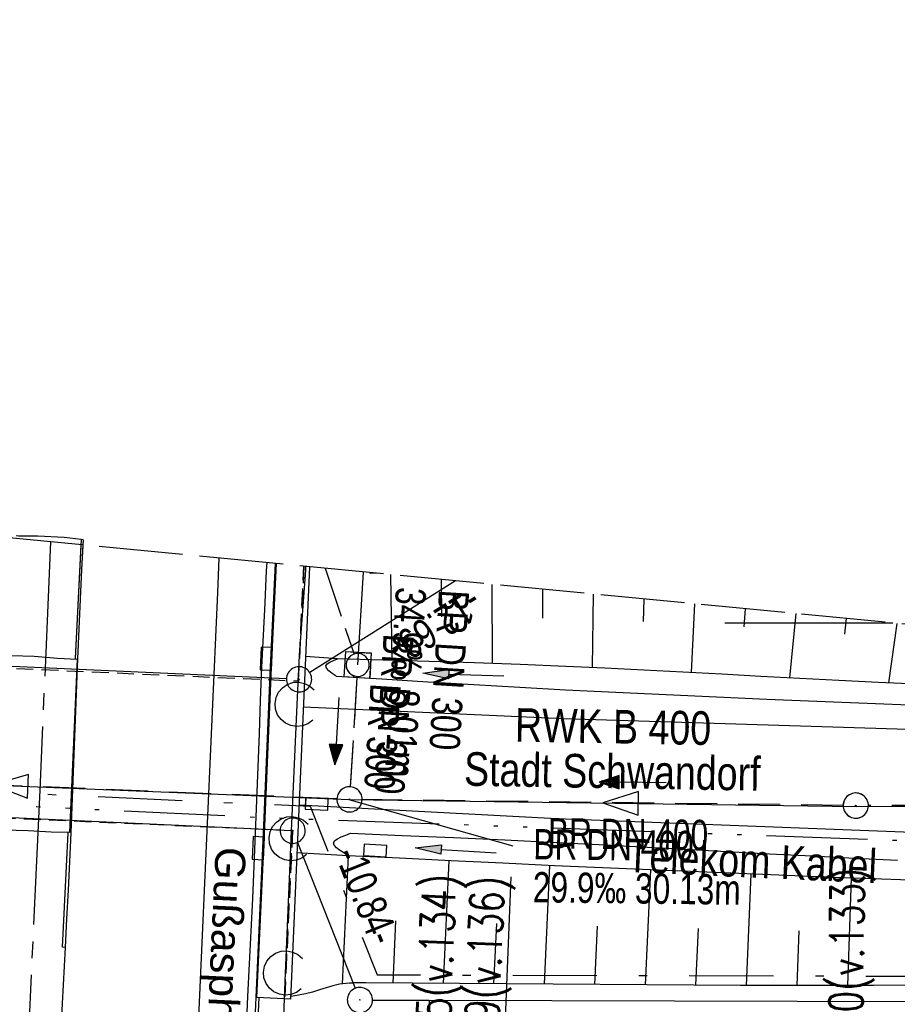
# Model space of a CAD drawing. Extents: x 510932 to 511602, y 463659 to 464636.
# Tile 78 of 81: x 511342 to 511394, y 464577 to 464636. Entities that reach past the tile are written whole.
import ezdxf
from ezdxf.enums import TextEntityAlignment as Align

# ---------------------------------------------------------------- set-up
doc = ezdxf.new("R2010")
doc.units = 0
doc.header["$LTSCALE"] = 10
doc.header["$MEASUREMENT"] = 0
for name, pattern in [('ACAD_ISO14W100', [25.5, 12, -3, 0.5, -3, 0.5, -3, 0.5, -3]), ('ACHSE', [5.5, 4, -0.5, 0.5, -0.5]), ('AUSGEZOGEN', [0]), ('LT00', [0]), ('LT08', [0.42, 0.2, -0.1, 0.02, -0.1]), ('LT12', [0.4, 0.3, -0.1]), ('LT14', [0.6, 0.5, -0.1]), ('LT17', [0.15, 0.1, -0.05]), ('STRICHLINIE2', [0.375, 0.25, -0.125])]:
    doc.linetypes.add(name, pattern=pattern)
doc.layers.get('0').update_dxf_attribs({"linetype": 'LT00'})
for name, color, linetype in [('--EK_FBR', 1, 'LT00'), ('--EK_Halt-Pfeil', 4, 'LT00'), ('--EK_Haltung', 7, 'STRICHLINIE2'), ('--EK_Haltung-Text', 140, 'LT00'), ('--EK_Schacht-Text', 5, 'LT00'), ('--EL_DFK_AB_L', 21, 'LT00'), ('--EL_DFK_AB_P', 7, 'LT00'), ('--EL_Halt-Pfeil', 4, 'LT00'), ('--EL_Haltung', 182, 'STRICHLINIE2'), ('--EL_Haltung-Text', 182, 'LT00'), ('-AX-093', 35, 'ACHSE'), ('ABSTAND', 8, 'LT00'), ('ABWASSERLTG', 24, 'LT00'), ('ABWASSERLTG_FLIEßPF', 26, 'Continuous'), ('ABWASSERLTG_TEXT', 26, 'Continuous'), ('DFK_AB_L', 21, 'LT00'), ('DFK_AB_P', 7, 'LT00'), ('DFK_KATASTER', 250, 'LT00'), ('DL', 182, 'LT12'), ('DL_PFEIL', 201, 'LT00'), ('DL_TEXT', 182, 'LT00'), ('GEMEINDEGRENZE', 3, 'LT08'), ('PFEIL', 140, 'AUSGEZOGEN'), ('RINNE_TEXT', 11, 'Continuous'), ('TELEKOM', 210, 'ACAD_ISO14W100'), ('TELEKOM_TEXT', 210, 'Continuous'), ('V103_AFBR_BAB', 250, 'LT00'), ('V103_BOESCH', 250, 'LT00'), ('V103_BOSCHUNG', 250, 'LT00'), ('V103_BR_KAPPE', 30, 'LT00'), ('V103_BR_WID', 30, 'LT17'), ('V103_GRABEN', 250, 'LT00'), ('V103_H_BORD', 8, 'LT00'), ('V103_KA_MULD', 182, 'LT00'), ('V103_KA_PRUF', 182, 'LT00'), ('V103_LAERM', 11, 'LT00'), ('V103_LD_MARK', 250, 'LT00'), ('V103_PARK_MS', 1, 'LT00'), ('V103_RINNE', 182, 'LT00'), ('V103_SINKK', 182, 'LT00'), ('V104_AFBR_BAB', 250, 'LT00'), ('V104_BOESCH', 250, 'LT00'), ('V104_BOSCHUNG', 250, 'LT00'), ('V104_BR_KAPPE', 30, 'LT00'), ('V104_BR_WID', 30, 'LT17'), ('V104_GRABEN', 250, 'LT00'), ('V104_H_BORD', 8, 'LT00'), ('V104_KA_MULD', 182, 'LT00'), ('V104_KA_PRUF', 182, 'LT00'), ('V104_LAERM', 11, 'LT00'), ('V104_LD_MARK', 250, 'LT00'), ('V104_RASTER', 250, 'LT00'), ('V104_RINNE', 182, 'LT00'), ('V104_SINKK', 182, 'LT00')]:
    doc.layers.add(name, color=color, linetype=linetype)
doc.layers.add('-BLATT_104-RAND', color=7, linetype='LT14', plot=False)
doc.styles.add('Arial', font='ARIAL.TTF')
doc.styles.add('Haltungsbeschriftung', font='ARIAL.TTF', dxfattribs={"width": 0.75})
doc.styles.add('schachtbeschriftung', font='romans.shx', dxfattribs={"width": 0.75, "height": 2})
doc.styles.get("Standard").update_dxf_attribs({"font": 'ARIAL.TTF'})
doc.styles.add('Versorgungsltg', font='ARIAL.TTF', dxfattribs={"width": 0.8, "height": 2})

# ---------------------------------------------------------------- blocks, each defined once
blk = doc.blocks.new('SYMB0003')
at = {"color": 0, "linetype": 'ByBlock'}
for p, q in [((-0.015712, 0), (0.010166, 0.012015)), ((0, -0.021257), (-0.015712, 0)), ((0.010166, 0.012015), (0, -0.021257))]:
    blk.add_line(p, q, dxfattribs=at)
for points in [[(-0.031395, 0.499013), (-0.093691, 0.491144), (-0.154509, 0.475528), (-0.21289, 0.452414), (-0.267913, 0.422164), (-0.318712, 0.385257), (-0.364484, 0.342274), (-0.404509, 0.293893), (-0.438154, 0.240877), (-0.464888, 0.184062), (-0.484292, 0.124345), (-0.496058, 0.062667), (-0.5, 0)], [(0.5, 0), (0.496057, 0.062667), (0.484292, 0.124345), (0.464888, 0.184062), (0.438153, 0.240877), (0.404509, 0.293893), (0.364484, 0.342274), (0.318712, 0.385257), (0.267913, 0.422164), (0.21289, 0.452414), (0.154509, 0.475528), (0.093691, 0.491144), (0.031395, 0.499013), (-0.031395, 0.499013)], [(-0.5, 0), (-0.496058, -0.062667), (-0.484292, -0.124345), (-0.464888, -0.184062), (-0.438154, -0.240877), (-0.404509, -0.293893), (-0.364485, -0.342274), (-0.318712, -0.385257), (-0.267914, -0.422164), (-0.21289, -0.452414), (-0.154509, -0.475529), (-0.093691, -0.491144), (-0.031395, -0.499014), (0.031395, -0.499014)], [(0.031395, -0.499014), (0.093691, -0.491144), (0.154509, -0.475529), (0.21289, -0.452414), (0.267914, -0.422164), (0.318712, -0.385257), (0.364485, -0.342274), (0.404509, -0.293893), (0.438154, -0.240877), (0.464889, -0.184062), (0.484292, -0.124345), (0.496058, -0.062667), (0.5, 0)]]:
    blk.add_lwpolyline(points, dxfattribs=at)
blk = doc.blocks.new('ABWASSER-FLIEßPF')
at = {"layer": 'ABWASSERLTG_FLIEßPF'}
for p, q in [((0, 0), (-2.109, 0.703)), ((-2.109, 0.703), (-2.109, -0.703)), ((-2.109, -0.703), (0, 0))]:
    blk.add_line(p, q, dxfattribs=at)
blk = doc.blocks.new('Pfreil3')
at = {"layer": 'PFEIL'}
blk.add_hatch(color=256, dxfattribs=at).paths.add_polyline_path([(-1.549, 0.273), (-1.549, -0.273), (0, 0)])
for p, q in [((-1.549, 0), (-4.831, 0)), ((-1.549, -0.273), (-1.549, 0.273)), ((-1.549, 0.273), (0, 0)), ((0, 0), (-1.549, -0.273))]:
    blk.add_line(p, q, dxfattribs=at)
blk = doc.blocks.new('SYMB0011')
at = {"color": 0, "linetype": 'ByBlock'}
for p, q in [((0.5, 0), (-0.5, 0)), ((0, 0.5), (0, -0.5))]:
    blk.add_line(p, q, dxfattribs=at)
blk = doc.blocks.new('SYMB7122')
at = {"color": 0, "linetype": 'ByBlock'}
for points in [[(-0.109975, -0.002365), (-0.106745, 0.026562), (-0.096041, 0.053629), (-0.078613, 0.076941), (-0.055681, 0.094866), (-0.028851, 0.106149), (0, 0.11)], [(0, 0.11), (0.028851, 0.106149), (0.055681, 0.094866), (0.078613, 0.076941), (0.096041, 0.053629), (0.106745, 0.026562), (0.109975, -0.002365)], [(-0.075234, -0.080249), (-0.093647, -0.057708), (-0.105504, -0.031126), (-0.109975, -0.002365)], [(0.109975, -0.002365), (0.105504, -0.031126), (0.093647, -0.057708), (0.075234, -0.080249)]]:
    blk.add_lwpolyline(points, dxfattribs=at)
blk = doc.blocks.new('SYMB1210')
at = {"color": 0, "linetype": 'ByBlock'}
blk.add_line((0.018815, -0.179014), (0.055623, -0.17119), dxfattribs=at)
for points in [[(-0.2, -0.2), (-0.2, 0.2), (0.2, 0.2), (0.2, -0.2), (-0.2, -0.2)], [(0.018815, 0.179014), (-0.018815, 0.179014), (-0.055623, 0.17119), (-0.09, 0.155885), (-0.120444, 0.133766), (-0.145623, 0.105801), (-0.164438, 0.073213), (-0.176067, 0.037424), (-0.18, 0)], [(0.18, 0), (0.176067, 0.037424), (0.164438, 0.073213), (0.145623, 0.105801), (0.120444, 0.133766), (0.09, 0.155885), (0.055623, 0.17119), (0.018815, 0.179014)], [(-0.18, 0), (-0.176067, -0.037424), (-0.164438, -0.073213), (-0.145623, -0.105801), (-0.120444, -0.133766), (-0.09, -0.155885), (-0.055623, -0.17119), (-0.018815, -0.179014), (0.018815, -0.179014)], [(0.055623, -0.17119), (0.09, -0.155885), (0.120444, -0.133766), (0.145623, -0.105801), (0.164438, -0.073213), (0.176067, -0.037424), (0.18, 0)]]:
    blk.add_lwpolyline(points, dxfattribs=at)
blk = doc.blocks.new('SYMB0652')
at = {"color": 0, "linetype": 'ByBlock'}
blk.add_lwpolyline([(-0.15, -0.075), (0.15, -0.075), (0.15, 0.075), (-0.15, 0.075), (-0.15, -0.075)], dxfattribs=at)
blk = doc.blocks.new('SYMB0070')
at = {"color": 0, "linetype": 'ByBlock'}
for p, q in [((-0.5, 0), (0.2, 0)), ((0.5, 0), (0.2, 0.1)), ((0.2, 0.1), (0.2, 0)), ((0.468, 0), (0.21, 0.086)), ((0.21, 0.086), (0.21, -0.086)), ((0.21, -0.086), (0.468, 0)), ((0.22, -0.072), (0.437, 0)), ((0.23, -0.058), (0.405, 0)), ((0.24, -0.045), (0.374, 0)), ((0.342, 0), (0.25, 0.031)), ((0.25, 0.031), (0.25, -0.031)), ((0.25, -0.031), (0.342, 0)), ((0.26, -0.017), (0.31, 0)), ((0.27, -0.003), (0.279, 0))]:
    blk.add_line(p, q, dxfattribs=at)
for points in [[(0.2, 0), (0.2, -0.1), (0.5, 0)], [(0.437, 0), (0.22, 0.072), (0.22, -0.072)], [(0.405, 0), (0.23, 0.058), (0.23, -0.058)], [(0.374, 0), (0.24, 0.045), (0.24, -0.045)], [(0.31, 0), (0.26, 0.017), (0.26, -0.017)], [(0.279, 0), (0.27, 0.003), (0.27, -0.003)]]:
    blk.add_lwpolyline(points, dxfattribs=at)

msp = doc.modelspace()

# ---------------------------------------------------------------- linework, layer by layer
at = {"layer": '--EK_FBR'}
for points in [[(511345.393, 464604.945), (511345.275, 464604.962), (511344.272, 464605.09), (511342.703, 464605.169), (511341.545, 464605.171), (511341.412, 464605.193)], [(511345.393, 464604.945), (511345.31, 464603.178), (511345.228, 464601.411), (511345.147, 464599.644), (511345.071, 464597.877), (511344.989, 464595.804), (511344.911, 464593.73), (511344.834, 464591.657), (511344.754, 464589.583), (511344.666, 464587.51), (511344.586, 464585.805), (511344.502, 464584.101), (511344.414, 464582.396), (511344.326, 464580.692), (511344.159, 464577.37), (511343.998, 464574.048)], [(511345.379, 464604.641), (511345.31, 464603.178), (511345.228, 464601.411), (511345.147, 464599.644), (511345.071, 464597.877), (511344.989, 464595.804), (511344.911, 464593.73), (511344.834, 464591.657), (511344.754, 464589.583), (511344.666, 464587.51), (511344.586, 464585.805), (511344.502, 464584.101), (511344.414, 464582.396), (511344.326, 464580.692), (511344.159, 464577.37), (511343.998, 464574.048)], [(511421.946, 464597.267), (511421.643, 464596.885), (511420.984, 464596.198), (511420.259, 464595.568), (511419.479, 464595.001), (511418.652, 464594.498), (511417.788, 464594.064), (511416.894, 464593.701), (511415.981, 464593.413), (511415.122, 464593.214), (511414.254, 464593.074), (511413.38, 464592.985), (511412.499, 464592.938), (511411.614, 464592.925), (511410.725, 464592.937), (511409.834, 464592.966), (511408.942, 464593.004), (511397.065, 464593.601), (511395.122, 464593.648), (511373.98, 464594.303), (511358.507, 464594.998)], [(511447.761, 464583.182), (511445.401, 464583.591), (511443.039, 464583.987), (511440.675, 464584.366), (511438.309, 464584.725), (511435.94, 464585.061), (511433.569, 464585.371), (511431.194, 464585.652), (511428.815, 464585.901), (511426.727, 464586.091), (511424.636, 464586.258), (511422.544, 464586.406), (511420.449, 464586.538), (511418.353, 464586.659), (511416.256, 464586.772), (511414.159, 464586.881), (511396.545, 464587.564), (511394.724, 464587.537), (511373.589, 464588.35), (511358.248, 464589.164)]]:
    msp.add_lwpolyline(points, dxfattribs=at)
at = {"layer": '--EK_Haltung'}
for p, q in [((511359.799, 464603.252), (511361.52, 464598.147)), ((511361.693, 464596.753), (511361.298, 464590.253)), ((511360.504, 464589.535), (511319.534, 464591.201)), ((511390.629, 464589.145), (511362.003, 464589.496)), ((511422.266, 464589.188), (511392.129, 464589.137))]:
    msp.add_line(p, q, dxfattribs=at)
at = {"layer": '--EK_Schacht-Text'}
msp.add_line((511361.221, 464589.504), (511370.977, 464586.749), dxfattribs=at)
at = {"layer": '--EK_Schacht-Text', "flags": 128}
msp.add_lwpolyline([(511361.738, 464597.502), (511362.089, 464603.032)], dxfattribs=at)
at = {"layer": '--EL_DFK_AB_L'}
for p, q in [((511367.565, 464602.504), (511358.885, 464597.049)), ((511357.501, 464596.683), (511328.739, 464597.966)), ((511357.121, 464587.674), (511328.339, 464588.986)), ((511358.147, 464586.943), (511361.593, 464578.267))]:
    msp.add_line(p, q, dxfattribs=at)
at = {"layer": '--EL_Haltung'}
for p, q in [((511359.799, 464603.252), (511361.52, 464598.147)), ((511361.693, 464596.753), (511361.298, 464590.253)), ((511360.504, 464589.535), (511319.534, 464591.201)), ((511390.629, 464589.145), (511362.003, 464589.496)), ((511422.266, 464589.188), (511392.129, 464589.137))]:
    msp.add_line(p, q, dxfattribs=at)
at = {"layer": '-AX-093', "ltscale": 0.2}
msp.add_lwpolyline([(511343.462, 464604.825), (511342.819, 464590.049), (511341.984, 464572.091), (511341.097, 464554.135), (511340.159, 464536.182), (511339.171, 464518.231), (511338.137, 464500.283), (511337.057, 464482.338), (511335.933, 464464.395), (511334.767, 464446.455), (511334.74, 464446.057), (511333.03, 464420.829), (511331.24, 464395.607), (511329.371, 464370.391), (511327.422, 464345.181), (511325.393, 464319.977), (511323.284, 464294.779)], dxfattribs=at)
at = {"layer": '-BLATT_104-RAND'}
msp.add_lwpolyline([(511020.85, 464635.894), (510932.18, 463715.154), (511513.49, 463659.172), (511602.161, 464579.912), (511020.85, 464635.894)], dxfattribs=at)
at = {"layer": 'ABWASSERLTG'}
msp.add_lwpolyline([(511122.459, 464495.266), (511184.549, 464536.203), (511213.131, 464554.116), (511242.238, 464572.608), (511281.604, 464584.406), (511284.616, 464595.971), (511318.785, 464591.232), (511361.253, 464589.505), (511391.403, 464589.083), (511423.016, 464589.189)], dxfattribs=at)
at = {"layer": 'DFK_AB_L'}
for p, q in [((511367.565, 464602.504), (511358.885, 464597.049)), ((511357.501, 464596.683), (511328.739, 464597.966)), ((511357.121, 464587.674), (511328.339, 464588.986)), ((511358.147, 464586.943), (511361.593, 464578.267))]:
    msp.add_line(p, q, dxfattribs=at)
at = {"layer": 'DFK_KATASTER'}
for p, q in [((511362.62, 464577.568), (511365.99, 464577.56)), ((511365.99, 464577.56), (511366.305, 464568.31)), ((511365.99, 464577.56), (511450.34, 464577.351))]:
    msp.add_line(p, q, dxfattribs=at)
at = {"layer": 'DL'}
for p, q in [((511359.799, 464603.252), (511361.52, 464598.147)), ((511361.693, 464596.753), (511361.298, 464590.253))]:
    msp.add_line(p, q, dxfattribs=at)
at = {"layer": 'GEMEINDEGRENZE', "ltscale": 2.5, "flags": 128}
msp.add_lwpolyline([(510955.418, 463956.46), (510984.643, 463964.401), (511022.61, 463976.051), (511115.765, 464006.067), (511125.119, 464006.189), (511127.972, 464006.232), (511141.821, 464068.669), (511147.251, 464110.787), (511145.826, 464126.184), (511140.364, 464140.309), (511125.905, 464157.166), (511130.198, 464162.429), (511147.669, 464187.979), (511163.304, 464175.908), (511220.322, 464139.483), (511221.496, 464133.768), (511224.292, 464132.831), (511228.083, 464132.209), (511231.987, 464131.836), (511235.827, 464131.654), (511239.611, 464132.102), (511243.389, 464132.873), (511247.049, 464134.051), (511250.592, 464135.658), (511254.009, 464137.449), (511257.11, 464139.688), (511260.042, 464142.214), (511262.731, 464144.97), (511265.043, 464148.031), (511267.093, 464151.319), (511268.83, 464154.726), (511269.658, 464157.276), (511264.514, 464158.57), (511276.943, 464224.277), (511277.673, 464232.3), (511293.146, 464312.658), (511294.667, 464320.83), (511298.569, 464352.138), (511300.855, 464378.237), (511302.403, 464397.081), (511302.932, 464407.141), (511302.953, 464407.635), (511306.996, 464455.436), (511309.133, 464480.689), (511312.442, 464550.532), (511314.022, 464582.963), (511327.222, 464590.538), (511358.906, 464589.094), (511362.89, 464579.068), (511451.194, 464578.849), (511502.173, 464571.933), (511508.943, 464570.82), (511599.854, 464555.961)], dxfattribs=at)
at = {"layer": 'TELEKOM', "ltscale": 0.05, "flags": 128}
msp.add_lwpolyline([(511303.218, 464608.701), (511302.897, 464590.124), (511308.9, 464588.688), (511318.766, 464589.212), (511328.891, 464589.733), (511355.753, 464588.447), (511405.223, 464586.669), (511406.002, 464594.852), (511409.373, 464595.617), (511413.383, 464597.042), (511414.821, 464597.953)], dxfattribs=at)
at = {"layer": 'V103_AFBR_BAB', "color": 2}
msp.add_lwpolyline([(511345.393, 464604.945), (511345.31, 464603.178), (511345.228, 464601.411), (511345.147, 464599.644), (511345.071, 464597.877), (511344.989, 464595.804), (511344.911, 464593.73), (511344.834, 464591.657), (511344.754, 464589.583), (511344.666, 464587.51), (511344.586, 464585.805), (511344.502, 464584.101), (511344.414, 464582.396), (511344.326, 464580.692), (511344.159, 464577.37), (511343.998, 464574.048)], dxfattribs=at)
at = {"layer": 'V103_AFBR_BAB'}
for points in [[(511421.946, 464597.267), (511421.643, 464596.885), (511420.984, 464596.198), (511420.259, 464595.568), (511419.479, 464595.001), (511418.652, 464594.498), (511417.788, 464594.064), (511416.894, 464593.701), (511415.981, 464593.413), (511415.122, 464593.214), (511414.254, 464593.074), (511413.38, 464592.985), (511412.499, 464592.938), (511411.614, 464592.925), (511410.725, 464592.937), (511409.834, 464592.966), (511408.942, 464593.004), (511397.065, 464593.601), (511395.122, 464593.648), (511373.98, 464594.303), (511358.507, 464594.998)], [(511447.761, 464583.182), (511445.401, 464583.591), (511443.039, 464583.987), (511440.675, 464584.366), (511438.309, 464584.725), (511435.94, 464585.061), (511433.569, 464585.371), (511431.194, 464585.652), (511428.815, 464585.901), (511426.727, 464586.091), (511424.636, 464586.258), (511422.544, 464586.406), (511420.449, 464586.538), (511418.353, 464586.659), (511416.256, 464586.772), (511414.159, 464586.881), (511396.545, 464587.564), (511394.724, 464587.537), (511373.589, 464588.35), (511358.248, 464589.164)]]:
    msp.add_lwpolyline(points, dxfattribs=at)
at = {"layer": 'V103_BOESCH'}
for p, q in [((511360.546, 464597.869), (511358.64, 464598)), ((511361.164, 464586.151), (511358.122, 464586.316))]:
    msp.add_line(p, q, dxfattribs=at)
msp.add_lwpolyline([(511395.062, 464578.454), (511392.427, 464578.439), (511389.791, 464578.43), (511387.156, 464578.428), (511384.52, 464578.438), (511362.224, 464578.581), (511361.83, 464578.584), (511361.436, 464578.581), (511361.043, 464578.559), (511360.655, 464578.508), (511360.252, 464578.415), (511359.853, 464578.295), (511359.457, 464578.164), (511359.058, 464578.041), (511358.636, 464577.935), (511358.21, 464577.848), (511357.782, 464577.77)], dxfattribs=at)
at = {"layer": 'V103_BOSCHUNG'}
for p, q in [((511363.683, 464602.878), (511363.775, 464597.778)), ((511366.698, 464602.588), (511366.729, 464600.36)), ((511369.717, 464602.297), (511369.748, 464597.59)), ((511372.738, 464602.006), (511372.73, 464600.281)), ((511375.754, 464601.716), (511375.683, 464597.35)), ((511378.769, 464601.425), (511378.728, 464600.093)), ((511381.783, 464601.135), (511381.58, 464597.051)), ((511384.796, 464600.845), (511384.719, 464599.777)), ((511387.804, 464600.555), (511387.442, 464596.733)), ((511390.811, 464600.266), (511390.701, 464599.335)), ((511393.819, 464599.976), (511393.316, 464596.44)), ((511361.174, 464586.151), (511360.819, 464578.534)), ((511367.167, 464585.857), (511366.826, 464578.552)), ((511373.16, 464585.572), (511372.831, 464578.513)), ((511379.154, 464585.304), (511378.836, 464578.475)), ((511385.126, 464585.057), (511384.863, 464578.436)), ((511391.111, 464584.829), (511390.878, 464578.433)), ((511363.997, 464582.287), (511363.824, 464578.571)), ((511369.996, 464582.123), (511369.829, 464578.532)), ((511375.995, 464581.965), (511375.833, 464578.494)), ((511381.995, 464581.817), (511381.849, 464578.455)), ((511387.994, 464581.684), (511387.876, 464578.427))]:
    msp.add_line(p, q, dxfattribs=at)
at = {"layer": 'V103_BR_KAPPE'}
for points in [[(511358.877, 464603.341), (511357.737, 464577.617), (511355.737, 464577.715), (511356.193, 464587.437), (511356.602, 464597.348), (511356.901, 464603.531)], [(511341.116, 464598.066), (511342.483, 464598.016), (511343.877, 464597.909), (511345.038, 464597.857), (511344.598, 464587.543), (511343.49, 464587.548), (511342.135, 464587.628), (511340.693, 464587.67), (511341.116, 464598.066)]]:
    msp.add_lwpolyline(points, dxfattribs=at)
at = {"layer": 'V103_BR_WID'}
for points in [[(511328.3, 464606.286), (511327.944, 464597.892), (511358.206, 464596.55), (511358.536, 464603.374)], [(511357.399, 464577.817), (511357.86, 464587.637), (511327.557, 464588.953), (511327.131, 464579.132)]]:
    msp.add_lwpolyline(points, dxfattribs=at)
at = {"layer": 'V103_GRABEN'}
for points in [[(511360.451, 464596.843), (511360.22, 464597.004), (511360.02, 464597.162), (511359.885, 464597.312), (511359.847, 464597.45), (511359.92, 464597.567), (511360.08, 464597.674), (511360.298, 464597.773), (511360.546, 464597.869)], [(511395.027, 464596.366), (511392.702, 464596.468), (511390.378, 464596.581), (511388.054, 464596.701), (511385.731, 464596.825), (511383.408, 464596.952), (511381.086, 464597.078), (511378.763, 464597.199), (511376.44, 464597.315), (511374.116, 464597.421), (511371.403, 464597.53), (511368.69, 464597.626), (511365.975, 464597.713), (511363.261, 464597.792), (511360.546, 464597.869)], [(511360.451, 464596.843), (511363.183, 464596.671), (511365.914, 464596.502), (511368.645, 464596.337), (511371.377, 464596.179), (511374.109, 464596.029), (511377.1, 464595.877), (511380.092, 464595.736), (511383.084, 464595.603), (511386.077, 464595.475), (511389.07, 464595.351), (511392.062, 464595.228), (511395.055, 464595.103)], [(511361.164, 464586.151), (511360.904, 464586.315), (511360.665, 464586.476), (511360.472, 464586.632), (511360.345, 464586.781), (511360.307, 464586.92), (511360.374, 464587.049), (511360.531, 464587.167), (511360.755, 464587.278), (511361.024, 464587.384), (511361.316, 464587.487)], [(511361.316, 464587.487), (511364.377, 464587.36), (511367.438, 464587.229), (511370.499, 464587.093), (511373.56, 464586.947), (511376.098, 464586.819), (511378.635, 464586.684), (511381.173, 464586.546), (511383.71, 464586.407), (511386.248, 464586.27), (511388.785, 464586.137), (511391.323, 464586.01), (511393.861, 464585.892)], [(511396.337, 464584.649), (511390.612, 464584.847), (511384.887, 464585.066), (511379.163, 464585.304), (511373.44, 464585.559), (511370.37, 464585.703), (511367.301, 464585.851), (511364.233, 464586), (511361.164, 464586.151)]]:
    msp.add_lwpolyline(points, dxfattribs=at)
at = {"layer": 'V103_H_BORD'}
msp.add_line((511345.275, 464604.962), (511344.925, 464597.896), dxfattribs=at)
for points in [[(511344.326, 464580.692), (511344.165, 464580.719), (511344.505, 464587.522)], [(511355.418, 464570.783), (511355.551, 464570.816), (511355.873, 464577.723)]]:
    msp.add_lwpolyline(points, dxfattribs=at)
at = {"layer": 'V103_LAERM'}
for p, q in [((511358.646, 464603.143), (511358.662, 464603.362)), ((511357.78, 464587.168), (511358.14, 464595.159))]:
    msp.add_line(p, q, dxfattribs=at)
for points in [[(511358.14, 464595.159), (511358.271, 464598.069), (511358.646, 464603.143)], [(511357.448, 464579.174), (511357.735, 464586.18), (511357.78, 464587.168)], [(511357.657, 464571.196), (511357.281, 464575.091), (511357.448, 464579.174)]]:
    msp.add_lwpolyline(points, dxfattribs=at)
at = {"layer": 'V103_LD_MARK'}
msp.add_lwpolyline([(511350.258, 464533.96), (511350.623, 464541.499), (511350.986, 464549.038), (511351.348, 464556.578), (511351.706, 464564.117), (511352.06, 464571.656), (511352.408, 464579.196), (511352.75, 464586.736), (511353.085, 464594.276), (511353.411, 464601.817), (511353.496, 464603.859)], dxfattribs=at)
at = {"layer": 'V103_PARK_MS'}
msp.add_lwpolyline([(511345.393, 464604.945), (511345.275, 464604.962), (511344.272, 464605.09), (511342.703, 464605.169), (511341.545, 464605.171), (511341.412, 464605.193)], dxfattribs=at)
at = {"layer": 'V103_RINNE'}
msp.add_line((511355.418, 464570.783), (511355.693, 464577.725), dxfattribs=at)
at = {"layer": 'V103_RINNE', "flags": 128}
for points in [[(511356.325, 464603.587), (511356.301, 464603.116), (511356.204, 464601.2), (511356.109, 464599.284), (511356.022, 464597.368), (511355.941, 464595.392), (511355.867, 464593.416), (511355.795, 464591.44), (511355.722, 464589.464), (511355.644, 464587.488), (511355.56, 464585.546), (511355.469, 464583.603), (511355.376, 464581.661), (511355.282, 464579.719), (511355.191, 464577.777), (511355.088, 464575.455), (511354.991, 464573.132), (511354.896, 464570.809), (511355.418, 464570.783)], [(511355.693, 464577.725), (511356.138, 464587.479), (511356.547, 464597.39), (511356.844, 464603.537)]]:
    msp.add_lwpolyline(points, dxfattribs=at)
at = {"layer": 'V104_AFBR_BAB'}
for points in [[(511345.379, 464604.641), (511345.31, 464603.178), (511345.228, 464601.411), (511345.147, 464599.644), (511345.071, 464597.877), (511344.989, 464595.804), (511344.911, 464593.73), (511344.834, 464591.657), (511344.754, 464589.583), (511344.666, 464587.51), (511344.586, 464585.805), (511344.502, 464584.101), (511344.414, 464582.396), (511344.326, 464580.692), (511344.159, 464577.37), (511343.998, 464574.048)], [(511421.946, 464597.267), (511421.643, 464596.885), (511420.984, 464596.198), (511420.259, 464595.568), (511419.479, 464595.001), (511418.652, 464594.498), (511417.788, 464594.064), (511416.894, 464593.701), (511415.981, 464593.413), (511415.122, 464593.214), (511414.254, 464593.074), (511413.38, 464592.985), (511412.499, 464592.938), (511411.614, 464592.925), (511410.725, 464592.937), (511409.834, 464592.966), (511408.942, 464593.004), (511397.065, 464593.601), (511395.122, 464593.648), (511373.98, 464594.303), (511358.507, 464594.998)], [(511447.761, 464583.182), (511445.401, 464583.591), (511443.039, 464583.987), (511440.675, 464584.366), (511438.309, 464584.725), (511435.94, 464585.061), (511433.568, 464585.371), (511431.194, 464585.652), (511428.815, 464585.901), (511426.727, 464586.091), (511424.636, 464586.258), (511422.544, 464586.406), (511420.449, 464586.538), (511418.353, 464586.659), (511416.256, 464586.772), (511414.159, 464586.881), (511396.545, 464587.564), (511394.724, 464587.537), (511373.589, 464588.35), (511358.248, 464589.164)]]:
    msp.add_lwpolyline(points, dxfattribs=at)
at = {"layer": 'V104_BOESCH'}
for p, q in [((511362.485, 464602.951), (511362.509, 464602.991)), ((511362.849, 464602.958), (511362.485, 464602.951)), ((511360.546, 464597.869), (511358.64, 464598)), ((511361.164, 464586.151), (511358.122, 464586.316))]:
    msp.add_line(p, q, dxfattribs=at)
msp.add_lwpolyline([(511395.062, 464578.454), (511392.427, 464578.439), (511389.791, 464578.43), (511387.156, 464578.428), (511384.52, 464578.438), (511362.224, 464578.581), (511361.83, 464578.584), (511361.436, 464578.58), (511361.043, 464578.559), (511360.655, 464578.508), (511360.252, 464578.415), (511359.853, 464578.294), (511359.457, 464578.164), (511359.058, 464578.041), (511358.636, 464577.935), (511358.21, 464577.848), (511357.782, 464577.77)], dxfattribs=at)
at = {"layer": 'V104_BOSCHUNG'}
for p, q in [((511363.683, 464602.878), (511363.775, 464597.778)), ((511366.698, 464602.588), (511366.729, 464600.36)), ((511369.717, 464602.297), (511369.748, 464597.59)), ((511372.738, 464602.006), (511372.73, 464600.281)), ((511375.754, 464601.716), (511375.683, 464597.35)), ((511378.769, 464601.425), (511378.728, 464600.093)), ((511381.783, 464601.135), (511381.58, 464597.051)), ((511384.796, 464600.845), (511384.719, 464599.777)), ((511387.804, 464600.555), (511387.442, 464596.733)), ((511390.811, 464600.266), (511390.701, 464599.335)), ((511393.819, 464599.976), (511393.316, 464596.44)), ((511361.174, 464586.151), (511360.819, 464578.534)), ((511367.167, 464585.857), (511366.826, 464578.552)), ((511373.16, 464585.572), (511372.831, 464578.513)), ((511379.154, 464585.304), (511378.836, 464578.474)), ((511385.126, 464585.057), (511384.863, 464578.436)), ((511391.111, 464584.829), (511390.878, 464578.433)), ((511363.997, 464582.287), (511363.824, 464578.571)), ((511369.996, 464582.123), (511369.828, 464578.532)), ((511375.995, 464581.965), (511375.833, 464578.494)), ((511381.995, 464581.817), (511381.849, 464578.455)), ((511387.994, 464581.684), (511387.876, 464578.427))]:
    msp.add_line(p, q, dxfattribs=at)
at = {"layer": 'V104_BR_KAPPE'}
for points in [[(511355.737, 464577.715), (511356.193, 464587.437), (511356.602, 464597.348), (511356.901, 464603.531)], [(511358.877, 464603.341), (511357.737, 464577.617), (511355.737, 464577.715)], [(511341.116, 464598.066), (511342.483, 464598.016), (511343.877, 464597.909), (511345.038, 464597.857), (511344.598, 464587.543), (511343.49, 464587.548), (511342.135, 464587.628), (511340.693, 464587.67), (511341.116, 464598.066)]]:
    msp.add_lwpolyline(points, dxfattribs=at)
at = {"layer": 'V104_BR_WID'}
for p, q in [((511358.536, 464603.374), (511358.205, 464596.55)), ((511327.944, 464597.892), (511358.205, 464596.55)), ((511357.86, 464587.637), (511327.557, 464588.953)), ((511357.86, 464587.637), (511357.399, 464577.817))]:
    msp.add_line(p, q, dxfattribs=at)
at = {"layer": 'V104_GRABEN'}
for points in [[(511360.451, 464596.842), (511360.22, 464597.004), (511360.02, 464597.162), (511359.885, 464597.312), (511359.847, 464597.45), (511359.92, 464597.567), (511360.08, 464597.674), (511360.298, 464597.773), (511360.546, 464597.869)], [(511395.027, 464596.366), (511392.702, 464596.468), (511390.378, 464596.581), (511388.054, 464596.701), (511385.731, 464596.825), (511383.408, 464596.952), (511381.086, 464597.077), (511378.763, 464597.199), (511376.44, 464597.315), (511374.116, 464597.421), (511371.403, 464597.53), (511368.69, 464597.626), (511365.975, 464597.713), (511363.261, 464597.792), (511360.546, 464597.869)], [(511360.451, 464596.842), (511363.183, 464596.671), (511365.914, 464596.502), (511368.645, 464596.337), (511371.377, 464596.179), (511374.109, 464596.029), (511377.1, 464595.877), (511380.092, 464595.736), (511383.084, 464595.602), (511386.077, 464595.475), (511389.07, 464595.351), (511392.062, 464595.228), (511395.055, 464595.103)], [(511361.164, 464586.151), (511360.904, 464586.315), (511360.665, 464586.476), (511360.472, 464586.632), (511360.345, 464586.781), (511360.307, 464586.92), (511360.374, 464587.049), (511360.531, 464587.167), (511360.755, 464587.278), (511361.024, 464587.384), (511361.315, 464587.487)], [(511361.315, 464587.487), (511364.377, 464587.36), (511367.438, 464587.229), (511370.499, 464587.093), (511373.56, 464586.947), (511376.098, 464586.819), (511378.635, 464586.684), (511381.173, 464586.546), (511383.71, 464586.407), (511386.248, 464586.27), (511388.785, 464586.137), (511391.323, 464586.01), (511393.861, 464585.892)], [(511396.337, 464584.649), (511390.612, 464584.847), (511384.887, 464585.066), (511379.163, 464585.304), (511373.44, 464585.559), (511370.37, 464585.703), (511367.301, 464585.851), (511364.233, 464586), (511361.164, 464586.151)]]:
    msp.add_lwpolyline(points, dxfattribs=at)
at = {"layer": 'V104_H_BORD'}
msp.add_line((511345.259, 464604.652), (511344.925, 464597.896), dxfattribs=at)
for points in [[(511344.326, 464580.692), (511344.165, 464580.719), (511344.505, 464587.522)], [(511355.418, 464570.783), (511355.551, 464570.816), (511355.873, 464577.723)]]:
    msp.add_lwpolyline(points, dxfattribs=at)
at = {"layer": 'V104_LAERM'}
for p, q in [((511358.646, 464603.143), (511358.662, 464603.362)), ((511357.78, 464587.168), (511358.14, 464595.159))]:
    msp.add_line(p, q, dxfattribs=at)
for points in [[(511358.14, 464595.159), (511358.271, 464598.069), (511358.646, 464603.143)], [(511357.448, 464579.174), (511357.735, 464586.18), (511357.78, 464587.168)], [(511357.657, 464571.196), (511357.281, 464575.091), (511357.448, 464579.174)]]:
    msp.add_lwpolyline(points, dxfattribs=at)
at = {"layer": 'V104_LD_MARK'}
msp.add_lwpolyline([(511350.258, 464533.96), (511350.623, 464541.499), (511350.986, 464549.038), (511351.347, 464556.578), (511351.706, 464564.117), (511352.06, 464571.656), (511352.408, 464579.196), (511352.75, 464586.736), (511353.085, 464594.276), (511353.411, 464601.817), (511353.496, 464603.859)], dxfattribs=at)
at = {"layer": 'V104_RASTER'}
msp.add_line((511393.578, 464599.999), (511383.579, 464599.999), dxfattribs=at)
at = {"layer": 'V104_RINNE'}
msp.add_line((511355.418, 464570.783), (511355.693, 464577.725), dxfattribs=at)
at = {"layer": 'V104_RINNE', "flags": 128}
for points in [[(511356.325, 464603.587), (511356.301, 464603.116), (511356.204, 464601.2), (511356.109, 464599.284), (511356.022, 464597.368), (511355.941, 464595.392), (511355.867, 464593.416), (511355.795, 464591.44), (511355.722, 464589.464), (511355.644, 464587.488), (511355.56, 464585.546), (511355.469, 464583.603), (511355.376, 464581.661), (511355.282, 464579.719), (511355.191, 464577.777), (511355.088, 464575.455), (511354.991, 464573.132), (511354.896, 464570.809), (511355.418, 464570.783)], [(511355.693, 464577.725), (511356.149, 464587.447), (511356.558, 464597.358), (511356.857, 464603.541)]]:
    msp.add_lwpolyline(points, dxfattribs=at)

# ---------------------------------------------------------------- block references
at = {"layer": '--EK_Halt-Pfeil', "yscale": 4, "zscale": 4}
for p, xscale, rotation in [((511360.497, 464593.564), 3.999999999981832, 266.5305000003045), ((511378.101, 464590.513), 3.999999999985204, 179.2963999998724)]:
    msp.add_blockref('SYMB0070', p, dxfattribs=dict(at, xscale=xscale, rotation=rotation))
at = {"layer": '--EL_DFK_AB_P', "xscale": 1.500000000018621, "yscale": 1.5, "zscale": 1.5, "rotation": 264.7377099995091}
for p in [(511358.25, 464596.65), (511357.87, 464587.639), (511361.87, 464577.57)]:
    msp.add_blockref('SYMB0003', p, dxfattribs=at)
at = {"layer": '--EL_Halt-Pfeil', "yscale": 4, "zscale": 4}
for p, xscale, rotation in [((511360.497, 464593.564), 3.999999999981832, 266.5305000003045), ((511378.101, 464590.513), 3.999999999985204, 179.2963999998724)]:
    msp.add_blockref('SYMB0070', p, dxfattribs=dict(at, xscale=xscale, rotation=rotation))
at = {"layer": 'ABWASSERLTG_FLIEßPF'}
for p, rotation in [((511340.019, 464590.368), 177.6710994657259), ((511376.328, 464589.294), 179.1983002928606)]:
    msp.add_blockref('ABWASSER-FLIEßPF', p, dxfattribs=dict(at, rotation=rotation))
at = {"layer": 'DFK_AB_P', "xscale": 1.500000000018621, "yscale": 1.5, "zscale": 1.5, "rotation": 264.7377099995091}
for p in [(511358.25, 464596.65), (511357.87, 464587.639), (511361.87, 464577.57)]:
    msp.add_blockref('SYMB0003', p, dxfattribs=at)
at = {"layer": 'DL_PFEIL', "xscale": 3.999999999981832, "yscale": 4, "zscale": 4, "rotation": 266.5305000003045}
msp.add_blockref('SYMB0070', (511360.497, 464593.564), dxfattribs=at)
at = {"layer": 'PFEIL'}
for p, rotation in [((511365.605, 464597.006), 178.1268907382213), ((511365.16, 464586.613), 176.6403697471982)]:
    msp.add_blockref('Pfreil3', p, dxfattribs=dict(at, rotation=rotation))
at = {"layer": 'V103_BR_WID', "xscale": 0.1000000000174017, "yscale": 0.09999999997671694, "zscale": 0.1, "rotation": 272.2661999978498}
for p in [(511358.205, 464596.55), (511357.86, 464587.637), (511357.399, 464577.817)]:
    msp.add_blockref('SYMB0011', p, dxfattribs=at)
at = {"layer": 'V103_KA_MULD', "xscale": 3.799999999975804, "yscale": 3.799999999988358, "zscale": 3.8, "rotation": 356.4559318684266}
msp.add_blockref('SYMB1210', (511361.738, 464597.502), dxfattribs=at)
at = {"layer": 'V103_KA_PRUF', "xscale": 1.499999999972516, "yscale": 1.5, "zscale": 1.5, "rotation": 272.266200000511}
for p in [(511361.253, 464589.505), (511391.379, 464589.136)]:
    msp.add_blockref('SYMB0003', p, dxfattribs=at)
at = {"layer": 'V103_LAERM', "yscale": 12, "zscale": 12}
for p, xscale, rotation in [((511358.14, 464595.159), 11.99999999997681, 87.41689000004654), ((511357.78, 464587.168), 11.99999999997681, 87.41689000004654), ((511357.448, 464579.174), 11.99999999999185, 87.65561000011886)]:
    msp.add_blockref('SYMB7122', p, dxfattribs=dict(at, xscale=xscale, rotation=rotation))
at = {"layer": 'V103_SINKK', "zscale": 4.5}
for p, xscale, yscale, rotation in [((511356.297, 464597.875), 4.499999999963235, 4.5, 267.8449340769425), ((511359.299, 464589.23), 4.500000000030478, 4.499999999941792, 356.9627317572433), ((511355.82, 464586.605), 4.499999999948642, 4.5, 267.3352775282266), ((511362.773, 464586.466), 4.499999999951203, 4.5, 357.2046004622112)]:
    msp.add_blockref('SYMB0652', p, dxfattribs=dict(at, xscale=xscale, yscale=yscale, rotation=rotation))
at = {"layer": 'V104_BR_WID', "xscale": 0.09999999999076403, "yscale": 0.09999999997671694, "zscale": 0.1, "rotation": 264.4992000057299}
for p in [(511358.205, 464596.55), (511357.86, 464587.637), (511357.399, 464577.817)]:
    msp.add_blockref('SYMB0011', p, dxfattribs=at)
at = {"layer": 'V104_KA_MULD', "xscale": 3.800000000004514, "yscale": 3.799999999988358, "zscale": 3.8, "rotation": 176.6407581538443}
msp.add_blockref('SYMB1210', (511361.738, 464597.502), dxfattribs=at)
at = {"layer": 'V104_KA_PRUF', "xscale": 1.499999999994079, "yscale": 1.5, "zscale": 1.5, "rotation": 264.4991999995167}
for p in [(511361.253, 464589.505), (511391.379, 464589.136)]:
    msp.add_blockref('SYMB0003', p, dxfattribs=at)
at = {"layer": 'V104_LAERM', "yscale": 12, "zscale": 12}
for p, xscale, rotation in [((511358.14, 464595.159), 12.00000000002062, 87.41696000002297), ((511357.78, 464587.168), 12.00000000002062, 87.41696000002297), ((511357.448, 464579.174), 11.99999999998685, 87.65514999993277)]:
    msp.add_blockref('SYMB7122', p, dxfattribs=dict(at, xscale=xscale, rotation=rotation))
at = {"layer": 'V104_SINKK', "yscale": 4.5, "zscale": 4.5}
for p, xscale, rotation in [((511356.297, 464597.875), 4.499999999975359, 267.8446151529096), ((511359.299, 464589.23), 4.499999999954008, 177.3276902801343), ((511355.82, 464586.605), 4.499999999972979, 267.3354141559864), ((511362.773, 464586.466), 4.500000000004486, 177.0332889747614)]:
    msp.add_blockref('SYMB0652', p, dxfattribs=dict(at, xscale=xscale, rotation=rotation))

# ---------------------------------------------------------------- texts
at = {"layer": '--EK_Haltung-Text', "style": 'Haltungsbeschriftung', "width": 0.75}
for s, rotation, p in [('34.9‰ 8.01m', -93.4695, (511364.024, 464602.166)), ('BR DN 300', -93.4695, (511366.58, 464602.011)), ('BR DN 400', -0.7036, (511372.182, 464585.945)), ('29.9‰ 30.13m', -0.7036, (511372.151, 464583.385))]:
    msp.add_text(s, height=1.8, rotation=rotation, dxfattribs=at).set_placement(p)
at = {"layer": '--EK_Schacht-Text', "style": 'schachtbeschriftung', "width": 0.75}
for s, rotation, p in [('Z=379.60(v.133)', 89.2964, (511391.678, 464568.072)), ('Z=378.25(v.134)', 87.67256, (511366.898, 464567.682)), ('%%UZ=378.09(v.136)', 87.67256, (511369.776, 464567.565))]:
    msp.add_text(s, height=2, rotation=rotation, dxfattribs=at).set_placement(p)
at = {"layer": '--EL_Haltung-Text', "style": 'Haltungsbeschriftung', "width": 0.75}
for s, rotation, p in [('BR DN 300', -93.4695, (511363.283, 464599.388)), ('BR DN 400', -0.7036, (511373.046, 464586.598))]:
    msp.add_text(s, height=1.8, rotation=rotation, dxfattribs=at).set_placement(p)
at = {"layer": 'ABSTAND', "width": 0.75}
for s, rotation, p in [(' -12.69-', -147.85106, (511368.901, 464602.412)), (' -10.84-', -68.33755, (511360.159, 464586.736))]:
    msp.add_text(s, height=1.8, rotation=rotation, dxfattribs=at).set_placement(p)
at = {"layer": 'ABWASSERLTG_TEXT', "insert": (511376.914, 464592.49), "char_height": 2, "attachment_point": 5, "rotation": 359.0197, "line_spacing_factor": 0.8, "style": 'Versorgungsltg'}
msp.add_mtext('RWK B 400\\PStadt Schwandorf', dxfattribs=at)
at = {"layer": 'DL_TEXT', "style": 'Haltungsbeschriftung', "width": 0.75}
msp.add_text('BR 300', height=1.8, rotation=-93.4695, dxfattribs=at).set_placement((511362.505, 464596.435))
at = {"layer": 'RINNE_TEXT', "insert": (511352.75, 464586.736), "char_height": 1.8, "attachment_point": 7, "rotation": 267.35669, "style": 'Arial'}
msp.add_mtext('Gußasphaltrinne', dxfattribs=at)
at = {"layer": 'TELEKOM_TEXT', "style": 'Versorgungsltg', "width": 0.8}
msp.add_text('Telekom Kabel', height=2, rotation=357.43834, dxfattribs=at).set_placement((511385.145, 464584.855), align=Align.CENTER)

doc.saveas('drawing.dxf')
